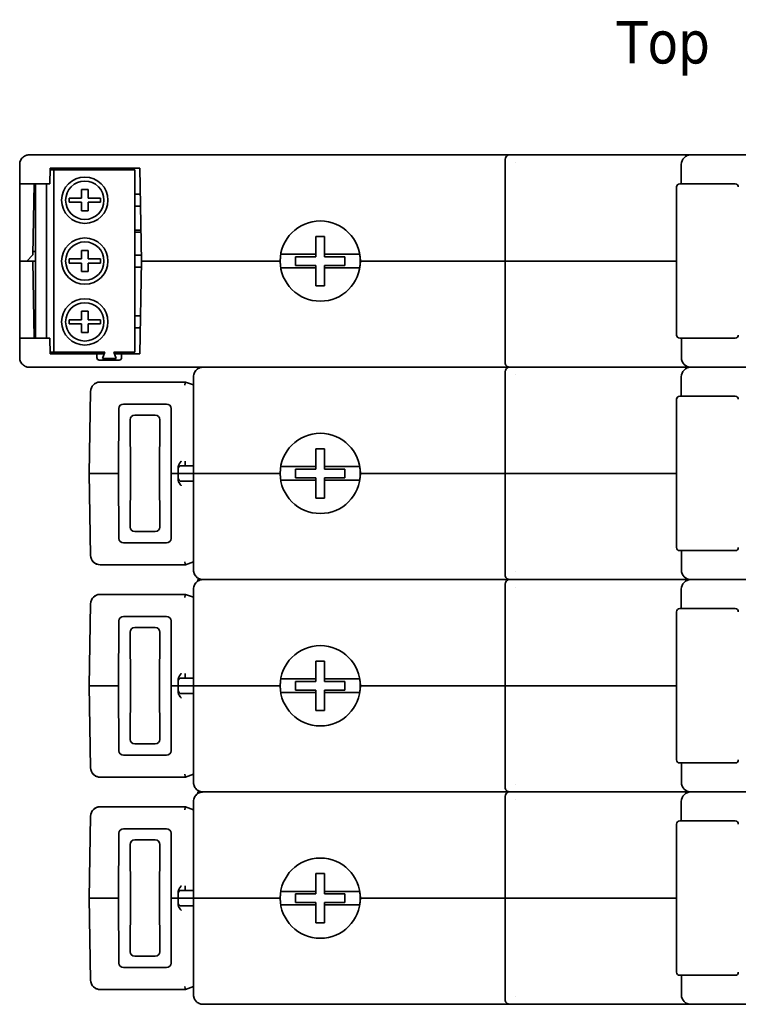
# Model space of a CAD drawing. Header units: millimetres. Extents: x 148 to 394, y 72 to 262.
# Tile 11 of 13: x 288 to 347, y 181 to 262. Entities that reach past the tile are written whole.
import ezdxf

# ---------------------------------------------------------------- set-up
doc = ezdxf.new("R2010")
doc.units = ezdxf.units.MM
doc.layers.add('Symbol (ISO)', color=7, linetype='Continuous', lineweight=25)
doc.layers.add('Visible (ISO)', color=7, linetype='Continuous', lineweight=35)
doc.styles.add('Label Text (ISO)', font='TAHOMA.TTF')

msp = doc.modelspace()

# ---------------------------------------------------------------- linework, layer by layer
at = {"layer": 'Visible (ISO)'}
for p, q in [((288.842, 250.434), (288.435, 250.434)), ((288.435, 250.434), (288.435, 250.434)), ((327.983, 250.434), (288.842, 250.434)), ((327.983, 250.434), (328.092, 250.434)), ((328.092, 250.434), (342.882, 250.434)), ((328.092, 250.434), (342.882, 250.434)), ((357.28, 250.434), (342.882, 250.434)), ((287.648, 248.046), (287.648, 249.646)), ((327.602, 250.053), (327.602, 241.696)), ((328.466, 249.804), (328.466, 249.804)), ((342.094, 248.046), (342.094, 249.646)), ((290.135, 248.046), (290.158, 249.341)), ((290.467, 249.202), (290.156, 249.202)), ((290.158, 249.341), (297.528, 249.341)), ((290.277, 249.202), (290.329, 249.341)), ((290.467, 249.202), (297.122, 249.202)), ((290.467, 234.19), (290.467, 249.202)), ((292.781, 249.202), (292.779, 249.341)), ((294.353, 249.341), (294.351, 249.202)), ((296.764, 249.202), (296.766, 249.341)), ((297.122, 234.19), (297.122, 249.202)), ((297.528, 249.341), (297.662, 241.696)), ((287.648, 248.046), (288.842, 248.046)), ((287.648, 241.696), (287.648, 248.046)), ((288.844, 248.046), (288.742, 242.204)), ((288.842, 248.046), (290.135, 248.046)), ((288.943, 235.346), (288.943, 248.046)), ((289.858, 235.346), (289.858, 248.046)), ((341.964, 248.046), (346.536, 248.046)), ((292.728, 247.572), (292.728, 246.869)), ((293.286, 247.572), (292.728, 247.572)), ((293.286, 246.869), (293.286, 247.572)), ((297.566, 247.195), (297.122, 247.195)), ((341.71, 235.6), (341.71, 247.792)), ((291.714, 246.869), (291.714, 246.531)), ((292.728, 246.869), (291.714, 246.869)), ((291.714, 246.531), (292.728, 246.531)), ((292.728, 246.531), (292.728, 245.828)), ((294.3, 246.869), (293.286, 246.869)), ((293.286, 246.531), (294.3, 246.531)), ((293.286, 245.828), (293.286, 246.531)), ((294.3, 246.531), (294.3, 246.869)), ((292.728, 245.828), (293.286, 245.828)), ((297.122, 246.205), (297.583, 246.205)), ((297.618, 244.236), (297.122, 244.236)), ((297.122, 244.084), (297.62, 244.084)), ((312.032, 243.728), (312.032, 242.255)), ((312.743, 243.728), (312.032, 243.728)), ((312.743, 242.255), (312.743, 243.728)), ((288.747, 242.483), (288.943, 242.483)), ((292.728, 242.568), (292.728, 241.865)), ((293.286, 242.568), (292.728, 242.568)), ((293.286, 241.865), (293.286, 242.568)), ((287.648, 235.346), (287.648, 241.696)), ((287.648, 241.696), (288.734, 241.696)), ((287.648, 241.696), (288.226, 241.696)), ((288.226, 241.696), (288.742, 242.204)), ((288.943, 241.696), (288.734, 241.696)), ((288.734, 241.696), (288.844, 235.346)), ((291.714, 241.865), (291.714, 241.527)), ((292.728, 241.865), (291.714, 241.865)), ((291.714, 241.527), (292.728, 241.527)), ((292.728, 241.527), (292.728, 240.824)), ((294.3, 241.865), (293.286, 241.865)), ((293.286, 241.527), (294.3, 241.527)), ((293.286, 240.824), (293.286, 241.527)), ((294.3, 241.527), (294.3, 241.865)), ((297.653, 242.191), (297.122, 242.191)), ((297.662, 241.696), (297.528, 234.051)), ((297.662, 241.696), (309.085, 241.696)), ((309.085, 241.696), (297.662, 241.696)), ((312.032, 242.255), (309.585, 242.255)), ((310.355, 242.052), (310.355, 241.34)), ((312.032, 242.052), (310.355, 242.052)), ((312.032, 242.255), (312.032, 242.052)), ((315.19, 242.255), (312.743, 242.255)), ((312.743, 242.255), (312.743, 242.052)), ((314.419, 242.052), (312.743, 242.052)), ((314.419, 241.34), (314.419, 242.052)), ((327.602, 241.696), (315.689, 241.696)), ((327.602, 241.696), (315.689, 241.696)), ((328.796, 241.696), (327.602, 241.696)), ((327.602, 241.696), (327.602, 233.339)), ((327.602, 241.696), (328.796, 241.696)), ((341.71, 241.696), (328.796, 241.696)), ((341.71, 241.696), (328.796, 241.696)), ((292.728, 240.824), (293.286, 240.824)), ((297.122, 241.201), (297.653, 241.201)), ((309.585, 241.137), (312.032, 241.137)), ((310.355, 241.34), (312.032, 241.34)), ((312.032, 241.137), (312.032, 241.34)), ((312.032, 241.137), (312.032, 239.664)), ((312.743, 241.34), (314.419, 241.34)), ((312.743, 241.137), (312.743, 241.34)), ((312.743, 239.664), (312.743, 241.137)), ((312.743, 241.137), (315.19, 241.137)), ((312.032, 239.664), (312.743, 239.664)), ((292.728, 237.564), (292.728, 236.861)), ((293.286, 237.564), (292.728, 237.564)), ((293.286, 236.861), (293.286, 237.564)), ((291.714, 236.861), (291.714, 236.523)), ((292.728, 236.861), (291.714, 236.861)), ((294.3, 236.861), (293.286, 236.861)), ((294.3, 236.523), (294.3, 236.861)), ((297.583, 237.188), (297.122, 237.188)), ((291.714, 236.523), (292.728, 236.523)), ((292.728, 236.523), (292.728, 235.821)), ((292.728, 235.821), (293.286, 235.821)), ((293.286, 236.523), (294.3, 236.523)), ((293.286, 235.821), (293.286, 236.523)), ((297.122, 236.197), (297.566, 236.197)), ((288.842, 235.346), (287.648, 235.346)), ((287.648, 235.346), (287.648, 233.746)), ((288.842, 235.346), (290.135, 235.346)), ((290.135, 235.346), (290.158, 234.051)), ((346.536, 235.346), (341.964, 235.346)), ((342.105, 235.346), (342.105, 233.746)), ((290.156, 234.19), (290.467, 234.19)), ((290.467, 234.19), (294.646, 234.19)), ((293.033, 234.051), (293.035, 234.19)), ((294.646, 234.19), (294.455, 233.682)), ((294.607, 234.087), (294.605, 234.19)), ((295.408, 234.19), (297.122, 234.19)), ((295.598, 233.682), (295.408, 234.19)), ((296.766, 234.051), (296.764, 234.19)), ((290.158, 234.051), (293.998, 234.051)), ((293.998, 234.051), (293.998, 233.746)), ((294.593, 234.051), (293.998, 234.051)), ((294.201, 233.543), (295.827, 233.543)), ((294.455, 233.682), (295.598, 233.682)), ((296.03, 234.051), (295.46, 234.051)), ((296.03, 234.051), (297.528, 234.051)), ((296.03, 233.746), (296.03, 234.051)), ((288.842, 232.958), (288.435, 232.958)), ((288.842, 232.958), (327.983, 232.958)), ((302.304, 232.831), (302.304, 232.958)), ((302.307, 232.831), (302.304, 232.831)), ((303.142, 232.958), (327.983, 232.958)), ((327.602, 232.577), (327.602, 224.221)), ((327.983, 232.958), (328.092, 232.958)), ((328.092, 232.958), (327.983, 232.958)), ((342.882, 232.958), (328.092, 232.958)), ((328.092, 232.958), (342.882, 232.958)), ((357.28, 232.958), (342.882, 232.958)), ((294.268, 231.739), (301.288, 231.739)), ((294.268, 231.739), (301.288, 231.739)), ((301.288, 231.739), (301.948, 231.499)), ((301.948, 232.171), (301.948, 224.221)), ((328.466, 232.328), (328.466, 232.328)), ((342.094, 230.571), (342.094, 232.171)), ((293.363, 224.221), (293.481, 230.966)), ((341.71, 218.125), (341.71, 230.317)), ((341.964, 230.571), (346.536, 230.571)), ((295.818, 229.564), (295.793, 224.221)), ((296.188, 229.93), (299.733, 229.93)), ((300.102, 229.564), (300.127, 224.221)), ((296.746, 228.636), (296.766, 224.221)), ((297.112, 229.006), (298.808, 229.006)), ((299.175, 228.636), (299.154, 224.221)), ((312.032, 226.253), (312.032, 224.78)), ((312.743, 226.253), (312.032, 226.253)), ((312.743, 224.78), (312.743, 226.253)), ((300.685, 224.606), (300.678, 224.221)), ((301.948, 224.856), (301.066, 224.856)), ((301.27, 225.23), (301.277, 224.856)), ((312.032, 224.78), (309.585, 224.78)), ((310.355, 224.576), (310.355, 223.865)), ((312.032, 224.576), (310.355, 224.576)), ((312.032, 224.78), (312.032, 224.576)), ((315.19, 224.78), (312.743, 224.78)), ((312.743, 224.78), (312.743, 224.576)), ((314.419, 224.576), (312.743, 224.576)), ((314.419, 223.865), (314.419, 224.576)), ((293.363, 224.221), (293.617, 224.221)), ((293.481, 217.476), (293.363, 224.221)), ((295.793, 224.221), (293.617, 224.221)), ((295.818, 218.878), (295.793, 224.221)), ((296.746, 219.806), (296.766, 224.221)), ((299.175, 219.806), (299.154, 224.221)), ((300.102, 218.878), (300.127, 224.221)), ((300.678, 224.221), (300.127, 224.221)), ((300.678, 224.221), (300.685, 223.835)), ((300.678, 224.221), (301.059, 224.221)), ((301.059, 224.221), (301.948, 224.221)), ((303.142, 224.221), (301.948, 224.221)), ((301.948, 224.221), (301.948, 216.271)), ((301.948, 224.221), (303.142, 224.221)), ((303.142, 224.221), (309.085, 224.221)), ((309.085, 224.221), (303.142, 224.221)), ((309.585, 223.662), (312.032, 223.662)), ((310.355, 223.865), (312.032, 223.865)), ((312.032, 223.662), (312.032, 223.865)), ((312.032, 223.662), (312.032, 222.189)), ((312.743, 223.865), (314.419, 223.865)), ((312.743, 223.662), (312.743, 223.865)), ((312.743, 222.189), (312.743, 223.662)), ((312.743, 223.662), (315.19, 223.662)), ((327.602, 224.221), (315.689, 224.221)), ((327.602, 224.221), (315.689, 224.221)), ((328.796, 224.221), (327.602, 224.221)), ((327.602, 224.221), (327.602, 215.864)), ((327.602, 224.221), (328.796, 224.221)), ((341.71, 224.221), (328.796, 224.221)), ((341.71, 224.221), (328.796, 224.221)), ((301.948, 223.586), (301.066, 223.586)), ((312.032, 222.189), (312.743, 222.189)), ((298.808, 219.436), (297.112, 219.436)), ((299.733, 218.512), (296.188, 218.512)), ((346.536, 217.871), (341.964, 217.871)), ((342.105, 217.871), (342.105, 216.271)), ((301.288, 216.702), (294.268, 216.702)), ((301.288, 216.702), (294.268, 216.702)), ((301.288, 216.702), (301.948, 216.943)), ((328.466, 216.113), (328.466, 216.113)), ((302.304, 215.483), (302.735, 215.483)), ((302.304, 215.356), (302.304, 215.483)), ((302.307, 215.356), (302.304, 215.356)), ((302.735, 215.483), (302.735, 215.483)), ((302.735, 215.483), (303.142, 215.483)), ((303.142, 215.483), (302.735, 215.483)), ((327.983, 215.483), (303.142, 215.483)), ((303.142, 215.483), (327.983, 215.483)), ((327.602, 215.102), (327.602, 206.746)), ((327.983, 215.483), (328.092, 215.483)), ((328.092, 215.483), (327.983, 215.483)), ((342.882, 215.483), (328.092, 215.483)), ((328.092, 215.483), (342.882, 215.483)), ((328.466, 214.853), (328.466, 214.853)), ((357.28, 215.483), (342.882, 215.483)), ((294.268, 214.264), (301.288, 214.264)), ((294.268, 214.264), (301.288, 214.264)), ((301.288, 214.264), (301.948, 214.024)), ((301.948, 214.696), (301.948, 206.746)), ((342.094, 213.096), (342.094, 214.696)), ((293.363, 206.746), (293.481, 213.49)), ((341.964, 213.096), (346.536, 213.096)), ((296.188, 212.455), (299.733, 212.455)), ((341.71, 200.65), (341.71, 212.842)), ((295.818, 212.088), (295.793, 206.746)), ((297.112, 211.531), (298.808, 211.531)), ((300.102, 212.088), (300.127, 206.746)), ((296.746, 211.161), (296.766, 206.746)), ((299.175, 211.161), (299.154, 206.746)), ((312.032, 208.778), (312.032, 207.304)), ((312.743, 208.778), (312.032, 208.778)), ((312.743, 207.304), (312.743, 208.778)), ((301.27, 207.755), (301.277, 207.381)), ((293.363, 206.746), (293.617, 206.746)), ((293.481, 200.001), (293.363, 206.746)), ((295.793, 206.746), (293.617, 206.746)), ((295.818, 201.403), (295.793, 206.746)), ((296.746, 202.331), (296.766, 206.746)), ((299.175, 202.331), (299.154, 206.746)), ((300.102, 201.403), (300.127, 206.746)), ((300.678, 206.746), (300.127, 206.746)), ((300.685, 207.131), (300.678, 206.746)), ((300.678, 206.746), (300.685, 206.36)), ((300.678, 206.746), (301.059, 206.746)), ((301.059, 206.746), (301.948, 206.746)), ((301.948, 207.381), (301.066, 207.381)), ((303.142, 206.746), (301.948, 206.746)), ((301.948, 206.746), (301.948, 198.795)), ((301.948, 206.746), (303.142, 206.746)), ((303.142, 206.746), (309.085, 206.746)), ((309.085, 206.746), (303.142, 206.746)), ((312.032, 207.304), (309.585, 207.304)), ((310.355, 207.101), (310.355, 206.39)), ((312.032, 207.101), (310.355, 207.101)), ((312.032, 207.304), (312.032, 207.101)), ((315.19, 207.304), (312.743, 207.304)), ((312.743, 207.304), (312.743, 207.101)), ((314.419, 207.101), (312.743, 207.101)), ((314.419, 206.39), (314.419, 207.101)), ((327.602, 206.746), (315.689, 206.746)), ((327.602, 206.746), (315.689, 206.746)), ((328.796, 206.746), (327.602, 206.746)), ((327.602, 206.746), (327.602, 198.389)), ((327.602, 206.746), (328.796, 206.746)), ((341.71, 206.746), (328.796, 206.746)), ((341.71, 206.746), (328.796, 206.746)), ((301.948, 206.111), (301.066, 206.111)), ((309.585, 206.187), (312.032, 206.187)), ((310.355, 206.39), (312.032, 206.39)), ((312.032, 206.187), (312.032, 206.39)), ((312.032, 206.187), (312.032, 204.714)), ((312.743, 206.39), (314.419, 206.39)), ((312.743, 206.187), (312.743, 206.39)), ((312.743, 204.714), (312.743, 206.187)), ((312.743, 206.187), (315.19, 206.187)), ((312.032, 204.714), (312.743, 204.714)), ((298.808, 201.961), (297.112, 201.961)), ((299.733, 201.037), (296.188, 201.037)), ((346.536, 200.396), (341.964, 200.396)), ((342.105, 200.396), (342.105, 198.795)), ((301.288, 199.227), (301.948, 199.468)), ((301.288, 199.227), (294.268, 199.227)), ((301.288, 199.227), (294.268, 199.227)), ((328.466, 198.638), (328.466, 198.638)), ((302.304, 198.008), (302.735, 198.008)), ((302.304, 197.881), (302.304, 198.008)), ((302.307, 197.881), (302.304, 197.881)), ((302.735, 198.008), (302.735, 198.008)), ((302.735, 198.008), (303.142, 198.008)), ((303.142, 198.008), (302.735, 198.008)), ((327.983, 198.008), (303.142, 198.008)), ((303.142, 198.008), (327.983, 198.008)), ((327.983, 198.008), (328.092, 198.008)), ((328.092, 198.008), (327.983, 198.008)), ((342.882, 198.008), (328.092, 198.008)), ((328.092, 198.008), (342.882, 198.008)), ((357.28, 198.008), (342.882, 198.008)), ((301.948, 197.221), (301.948, 189.27)), ((327.602, 197.627), (327.602, 189.27)), ((328.466, 197.378), (328.466, 197.378)), ((342.094, 195.62), (342.094, 197.221)), ((294.268, 196.789), (301.288, 196.789)), ((294.268, 196.789), (301.288, 196.789)), ((301.288, 196.789), (301.948, 196.549)), ((293.363, 189.27), (293.481, 196.015)), ((341.71, 183.174), (341.71, 195.366)), ((341.964, 195.62), (346.536, 195.62)), ((295.818, 194.613), (295.793, 189.27)), ((296.188, 194.98), (299.733, 194.98)), ((300.102, 194.613), (300.127, 189.27)), ((296.746, 193.686), (296.766, 189.27)), ((297.112, 194.055), (298.808, 194.055)), ((299.175, 193.686), (299.154, 189.27)), ((312.032, 191.302), (312.032, 189.829)), ((312.743, 191.302), (312.032, 191.302)), ((312.743, 189.829), (312.743, 191.302)), ((300.685, 189.656), (300.678, 189.27)), ((301.948, 189.905), (301.066, 189.905)), ((301.27, 190.28), (301.277, 189.905)), ((312.032, 189.829), (309.585, 189.829)), ((310.355, 189.626), (310.355, 188.915)), ((312.032, 189.626), (310.355, 189.626)), ((312.032, 189.829), (312.032, 189.626)), ((315.19, 189.829), (312.743, 189.829)), ((312.743, 189.829), (312.743, 189.626)), ((314.419, 189.626), (312.743, 189.626)), ((314.419, 188.915), (314.419, 189.626)), ((293.363, 189.27), (293.617, 189.27)), ((293.481, 182.526), (293.363, 189.27)), ((295.793, 189.27), (293.617, 189.27)), ((295.818, 183.928), (295.793, 189.27)), ((296.746, 184.855), (296.766, 189.27)), ((299.175, 184.855), (299.154, 189.27)), ((300.102, 183.928), (300.127, 189.27)), ((300.678, 189.27), (300.127, 189.27)), ((300.678, 189.27), (300.685, 188.885)), ((300.678, 189.27), (301.059, 189.27)), ((301.059, 189.27), (301.948, 189.27)), ((303.142, 189.27), (301.948, 189.27)), ((301.948, 189.27), (301.948, 181.32)), ((301.948, 189.27), (303.142, 189.27)), ((303.142, 189.27), (309.085, 189.27)), ((309.085, 189.27), (303.142, 189.27)), ((310.355, 188.915), (312.032, 188.915)), ((312.032, 188.712), (312.032, 188.915)), ((312.743, 188.915), (314.419, 188.915)), ((312.743, 188.712), (312.743, 188.915)), ((327.602, 189.27), (315.689, 189.27)), ((327.602, 189.27), (315.689, 189.27)), ((328.796, 189.27), (327.602, 189.27)), ((327.602, 189.27), (327.602, 180.914)), ((327.602, 189.27), (328.796, 189.27)), ((341.71, 189.27), (328.796, 189.27)), ((341.71, 189.27), (328.796, 189.27)), ((301.948, 188.635), (301.066, 188.635)), ((309.585, 188.712), (312.032, 188.712)), ((312.032, 188.712), (312.032, 187.238)), ((312.743, 187.238), (312.743, 188.712)), ((312.743, 188.712), (315.19, 188.712)), ((312.032, 187.238), (312.743, 187.238)), ((298.808, 184.486), (297.112, 184.486)), ((299.733, 183.561), (296.188, 183.561)), ((346.536, 182.92), (341.964, 182.92)), ((342.105, 182.92), (342.105, 181.32)), ((301.288, 181.752), (294.268, 181.752)), ((301.288, 181.752), (294.268, 181.752)), ((301.288, 181.752), (301.948, 181.992)), ((328.466, 181.163), (328.466, 181.163)), ((303.142, 180.533), (302.735, 180.533)), ((303.142, 180.533), (327.983, 180.533)), ((327.983, 180.533), (328.092, 180.533)), ((342.893, 180.533), (328.092, 180.533)), ((342.893, 180.533), (328.092, 180.533)), ((342.893, 180.533), (357.269, 180.533))]:
    msp.add_line(p, q, dxfattribs=at)
for centre, radius in [((293.007, 246.7), 1.905), ((293.007, 246.7), 1.579), ((293.007, 241.696), 1.905), ((293.007, 236.692), 1.905)]:
    msp.add_circle(centre, radius, dxfattribs=at)
for centre, radius, start, end in [((327.983, 250.053), 0.381, 90.00005, 180), ((342.882, 249.646), 0.787, 90, 180), ((341.964, 247.792), 0.254, 89.99981, 180), ((346.536, 247.792), 0.254, 0, 90.00019), ((312.387, 241.696), 3.302, 0, 180), ((293.007, 241.696), 1.579, 0, 180), ((293.007, 241.696), 1.579, 180, 0), ((312.387, 241.696), 3.302, 180, 0), ((312.387, 241.696), 3.292, 170.22704, 189.77296), ((312.387, 241.696), 3.292, 350.22704, 9.77296), ((293.007, 236.692), 1.579, 0, 180), ((293.007, 236.692), 1.579, 180, 0), ((341.964, 235.6), 0.254, 180, 270.00019), ((346.536, 235.6), 0.254, 269.99981, 0), ((294.201, 233.746), 0.203, 180, 270), ((295.827, 233.746), 0.203, 270, 0), ((342.893, 233.746), 0.787, 180, 270), ((327.983, 233.339), 0.381, 180, 270.00012), ((327.983, 232.577), 0.381, 90.00005, 180), ((342.882, 232.171), 0.787, 90, 180), ((341.964, 230.317), 0.254, 89.99981, 180), ((346.536, 230.317), 0.254, 0, 90.00019), ((312.387, 224.221), 3.302, 0, 180), ((300.939, 224.602), 0.254, 90, 179), ((312.387, 224.221), 3.292, 170.22704, 189.77296), ((312.387, 224.221), 3.292, 350.22704, 9.77296), ((300.939, 223.84), 0.254, 181.00009, 270), ((312.387, 224.221), 3.302, 180, 0), ((341.964, 218.125), 0.254, 180, 270.00019), ((346.536, 218.125), 0.254, 269.99981, 0), ((327.983, 215.864), 0.381, 180, 270.00012), ((342.893, 216.271), 0.787, 180, 270), ((327.983, 215.102), 0.381, 90.00005, 180), ((342.882, 214.696), 0.787, 90, 180), ((341.964, 212.842), 0.254, 89.99981, 180), ((346.536, 212.842), 0.254, 0, 90.00019), ((312.387, 206.746), 3.302, 0, 180), ((300.939, 207.127), 0.254, 90, 179), ((312.387, 206.746), 3.302, 180, 0), ((312.387, 206.746), 3.292, 170.22704, 189.77296), ((312.387, 206.746), 3.292, 350.22704, 9.77296), ((300.939, 206.365), 0.254, 181.00009, 270), ((341.964, 200.65), 0.254, 180, 270.00019), ((346.536, 200.65), 0.254, 269.99981, 0), ((342.893, 198.795), 0.787, 180, 270), ((327.983, 198.389), 0.381, 180, 270.00012), ((327.983, 197.627), 0.381, 90.00005, 180), ((342.882, 197.221), 0.787, 90, 180), ((341.964, 195.366), 0.254, 89.99981, 180), ((346.536, 195.366), 0.254, 0, 90.00019), ((312.387, 189.27), 3.302, 0, 180), ((300.939, 189.651), 0.254, 90, 179), ((312.387, 189.27), 3.292, 170.22704, 189.77296), ((312.387, 189.27), 3.292, 350.22704, 9.77296), ((300.939, 188.889), 0.254, 181.00009, 270), ((312.387, 189.27), 3.302, 180, 0), ((341.964, 183.174), 0.254, 180, 270.00019), ((346.536, 183.174), 0.254, 269.99981, 0), ((327.983, 180.914), 0.381, 180, 270.00012), ((342.893, 181.32), 0.787, 180, 270)]:
    msp.add_arc(centre, radius, start, end, dxfattribs=at)
for centre, major_axis, ratio, start_param, end_param in [((288.435, 250.053), (0, 0.381), 0.5, 6.283168, 6.283211), ((288.435, 233.339), (0, -0.381), 0.5, 6.283148, 6.283199), ((302.735, 232.577), (0, 0.381), 0.5, 6.283167, 6.283212), ((294.268, 230.951), (0.551, -0.563), 0.999534, 2.367284, 3.920014), ((301.243, 231.485), (0.045, 0.254), 0.002985, 0, 1.553869), ((296.212, 229.537), (-0.297, 0.277), 0.939334, 5.494104, 6.997862), ((299.708, 229.537), (0.297, 0.277), 0.939334, 5.568508, 7.072267), ((297.14, 228.609), (-0.281, 0.298), 0.930607, 5.56397, 7.067729), ((298.78, 228.609), (0.281, 0.298), 0.930607, 5.498642, 7.0024), ((297.14, 219.832), (-0.281, -0.298), 0.930607, 5.498642, 7.0024), ((298.78, 219.832), (0.281, -0.298), 0.930607, 5.56397, 7.067729), ((296.212, 218.904), (-0.297, -0.277), 0.939334, 5.568508, 7.072267), ((299.708, 218.904), (0.297, -0.277), 0.939334, 5.494104, 6.997862), ((294.268, 217.49), (-0.551, -0.563), 0.999534, 5.504764, 7.057494), ((301.243, 216.956), (0.045, -0.254), 0.002985, 4.729316, 6.282659), ((294.268, 213.476), (0.551, -0.563), 0.999534, 2.367284, 3.920014), ((301.243, 214.01), (0.045, 0.254), 0.002985, 0.000526, 1.553869), ((296.212, 212.062), (-0.297, 0.277), 0.939334, 5.494104, 6.997862), ((299.708, 212.062), (0.297, 0.277), 0.939334, 5.568508, 7.072267), ((297.14, 211.134), (-0.281, 0.298), 0.930607, 5.56397, 7.067729), ((298.78, 211.134), (0.281, 0.298), 0.930607, 5.498642, 7.0024), ((297.14, 202.357), (-0.281, -0.298), 0.930607, 5.498642, 7.0024), ((298.78, 202.357), (0.281, -0.298), 0.930607, 5.56397, 7.067729), ((296.212, 201.429), (-0.297, -0.277), 0.939334, 5.568508, 7.072267), ((299.708, 201.429), (0.297, -0.277), 0.939334, 5.494104, 6.997862), ((294.268, 200.015), (-0.551, -0.563), 0.999534, 5.504764, 7.057494), ((301.243, 199.481), (0.045, -0.254), 0.002985, 4.729316, 6.282659), ((294.268, 196.001), (0.551, -0.563), 0.999534, 2.367284, 3.920014), ((301.243, 196.535), (0.045, 0.254), 0.002985, 0.000526, 1.553869), ((296.212, 194.587), (-0.297, 0.277), 0.939334, 5.494104, 6.997862), ((299.708, 194.587), (0.297, 0.277), 0.939334, 5.568508, 7.072267), ((297.14, 193.659), (-0.281, 0.298), 0.930607, 5.56397, 7.067729), ((298.78, 193.659), (0.281, 0.298), 0.930607, 5.498642, 7.0024), ((297.14, 184.882), (-0.281, -0.298), 0.930607, 5.498642, 7.0024), ((298.78, 184.882), (0.281, -0.298), 0.930607, 5.56397, 7.067729), ((296.212, 183.954), (-0.297, -0.277), 0.939334, 5.568508, 7.072267), ((299.708, 183.954), (0.297, -0.277), 0.939334, 5.494104, 6.997862), ((294.268, 182.54), (-0.551, -0.563), 0.999534, 5.504764, 7.057494), ((301.243, 182.006), (0.045, -0.254), 0.002985, 4.729316, 6.282659)]:
    msp.add_ellipse(centre, major_axis=major_axis, ratio=ratio, start_param=start_param, end_param=end_param, dxfattribs=at)
for points, knots in [([(287.648, 249.646), (287.648, 249.708), (287.655, 249.77), (287.67, 249.831), (287.684, 249.891), (287.706, 249.95), (287.734, 250.004), (287.762, 250.059), (287.796, 250.11), (287.834, 250.155), (287.873, 250.201), (287.916, 250.242), (287.963, 250.276), (288.01, 250.311), (288.06, 250.341), (288.111, 250.364), (288.128, 250.371), (288.144, 250.378), (288.161, 250.385)], [0, 0, 0, 0, 0.1428571, 0.1428571, 0.1428571, 0.2857143, 0.2857143, 0.2857143, 0.4285714, 0.4285714, 0.4285714, 0.5714286, 0.5714286, 0.5714286, 0.7142857, 0.7142857, 0.7142857, 0.7598547, 0.7598547, 0.7598547, 0.7598547]), ([(288.266, 250.415), (288.268, 250.416), (288.269, 250.416), (288.271, 250.416), (288.325, 250.428), (288.381, 250.434), (288.435, 250.434)], [0.8531166, 0.8531166, 0.8531166, 0.8531166, 0.8571429, 0.8571429, 0.8571429, 0.9999843, 0.9999843, 0.9999843, 0.9999843]), ([(309.143, 242.255), (309.177, 242.255), (309.213, 242.255), (309.341, 242.255), (309.463, 242.255), (309.585, 242.255)], [-0.69026494, -0.69026494, -0.69026494, -0.69026494, -0.67498293, -0.67498293, -0.63618496, -0.63618496, -0.63618496, -0.63618496]), ([(315.19, 242.255), (315.312, 242.255), (315.434, 242.255), (315.562, 242.255), (315.598, 242.255), (315.632, 242.255)], [-0.13262618, -0.13262618, -0.13262618, -0.13262618, -0.09382822, -0.09382822, -0.07854621, -0.07854621, -0.07854621, -0.07854621]), ([(309.585, 241.137), (309.463, 241.137), (309.341, 241.137), (309.213, 241.137), (309.177, 241.137), (309.143, 241.137)], [0.63618496, 0.63618496, 0.63618496, 0.63618496, 0.67498293, 0.67498293, 0.69026494, 0.69026494, 0.69026494, 0.69026494]), ([(315.632, 241.137), (315.598, 241.137), (315.562, 241.137), (315.434, 241.137), (315.312, 241.137), (315.19, 241.137)], [0.07854621, 0.07854621, 0.07854621, 0.07854621, 0.09382822, 0.09382822, 0.13262618, 0.13262618, 0.13262618, 0.13262618]), ([(288.158, 233.009), (288.142, 233.015), (288.127, 233.021), (288.111, 233.028), (288.06, 233.051), (288.01, 233.081), (287.963, 233.116), (287.917, 233.15), (287.873, 233.191), (287.835, 233.237), (287.796, 233.282), (287.762, 233.333), (287.734, 233.387), (287.706, 233.442), (287.684, 233.501), (287.67, 233.561), (287.655, 233.621), (287.648, 233.683), (287.648, 233.746)], [0.2431507, 0.2431507, 0.2431507, 0.2431507, 0.2857143, 0.2857143, 0.2857143, 0.4285714, 0.4285714, 0.4285714, 0.5714286, 0.5714286, 0.5714286, 0.7142857, 0.7142857, 0.7142857, 0.8571429, 0.8571429, 0.8571429, 1, 1, 1, 1]), ([(288.435, 232.958), (288.381, 232.958), (288.325, 232.964), (288.271, 232.976), (288.269, 232.976), (288.267, 232.977), (288.265, 232.977)], [0.0000404, 0.0000404, 0.0000404, 0.0000404, 0.1428571, 0.1428571, 0.1428571, 0.1485387, 0.1485387, 0.1485387, 0.1485387]), ([(301.948, 232.171), (301.948, 232.233), (301.955, 232.295), (301.97, 232.355), (301.984, 232.415), (302.006, 232.474), (302.034, 232.529), (302.062, 232.584), (302.096, 232.634), (302.134, 232.68), (302.173, 232.725), (302.216, 232.766), (302.263, 232.801), (302.31, 232.836), (302.36, 232.865), (302.411, 232.889), (302.428, 232.896), (302.445, 232.903), (302.461, 232.909)], [0, 0, 0, 0, 0.1428571, 0.1428571, 0.1428571, 0.2857143, 0.2857143, 0.2857143, 0.4285714, 0.4285714, 0.4285714, 0.5714286, 0.5714286, 0.5714286, 0.7142857, 0.7142857, 0.7142857, 0.7598334, 0.7598334, 0.7598334, 0.7598334]), ([(302.566, 232.94), (302.568, 232.94), (302.57, 232.941), (302.571, 232.941), (302.625, 232.953), (302.681, 232.958), (302.735, 232.958)], [0.8530916, 0.8530916, 0.8530916, 0.8530916, 0.8571429, 0.8571429, 0.8571429, 0.9999788, 0.9999788, 0.9999788, 0.9999788]), ([(293.709, 231.507), (293.769, 231.567), (293.839, 231.618), (293.99, 231.693), (294.071, 231.719), (294.192, 231.736), (294.23, 231.739), (294.268, 231.739)], [0, 0, 0, 0, 0.02536546, 0.02536546, 0.05043746, 0.05043746, 0.0618501, 0.0618501, 0.0618501, 0.0618501]), ([(293.481, 230.966), (293.482, 231.051), (293.498, 231.138), (293.555, 231.297), (293.597, 231.373), (293.649, 231.439)], [0, 0, 0, 0, 0.02565725, 0.02565725, 0.05093198, 0.05093198, 0.05093198, 0.05093198]), ([(300.685, 224.641), (300.685, 224.647), (300.686, 224.654), (300.686, 224.662), (300.686, 224.662)], [0.5317888, 0.5317888, 0.5317888, 0.5317888, 0.6666667, 0.6750796, 0.6750796, 0.6750796, 0.6750796]), ([(300.687, 224.727), (300.688, 224.766), (300.694, 224.807), (300.706, 224.848), (300.714, 224.875), (300.725, 224.903), (300.738, 224.931), (300.745, 224.945), (300.752, 224.96), (300.76, 224.974), (300.78, 225.01), (300.803, 225.045), (300.829, 225.081), (300.834, 225.088), (300.839, 225.095), (300.844, 225.101), (300.869, 225.134), (300.895, 225.166), (300.923, 225.199), (300.932, 225.209), (300.941, 225.22), (300.95, 225.23)], [0, 0, 0, 0, 0.25, 0.25, 0.25, 0.41393, 0.41393, 0.41393, 0.5, 0.5, 0.5, 0.70899, 0.70899, 0.70899, 0.75, 0.75, 0.75, 0.939717, 0.939717, 0.939717, 1, 1, 1, 1]), ([(301.066, 224.856), (301.061, 224.856), (301.056, 224.856), (301.051, 224.856), (301.043, 224.856), (301.035, 224.856), (301.027, 224.856), (301.021, 224.856), (301.016, 224.856), (301.011, 224.856), (301.004, 224.856), (300.997, 224.856), (300.991, 224.856), (300.986, 224.856), (300.981, 224.856), (300.977, 224.856), (300.972, 224.856), (300.967, 224.856), (300.963, 224.856), (300.959, 224.856), (300.955, 224.856), (300.952, 224.856), (300.949, 224.856), (300.947, 224.856), (300.945, 224.856), (300.942, 224.856), (300.941, 224.856), (300.94, 224.856), (300.939, 224.856), (300.939, 224.856), (300.939, 224.856)], [0.0000002, 0.0000002, 0.0000002, 0.0000002, 0.0728022, 0.0728022, 0.0728022, 0.2, 0.2, 0.2, 0.2845846, 0.2845846, 0.2845846, 0.4, 0.4, 0.4, 0.4942789, 0.4942789, 0.4942789, 0.6, 0.6, 0.6, 0.703892, 0.703892, 0.703892, 0.8, 0.8, 0.8, 0.9157776, 0.9157776, 0.9157776, 1, 1, 1, 1]), ([(309.143, 224.78), (309.177, 224.78), (309.213, 224.78), (309.341, 224.78), (309.463, 224.78), (309.585, 224.78)], [-0.69026494, -0.69026494, -0.69026494, -0.69026494, -0.67498293, -0.67498293, -0.63618496, -0.63618496, -0.63618496, -0.63618496]), ([(315.19, 224.78), (315.312, 224.78), (315.434, 224.78), (315.562, 224.78), (315.598, 224.78), (315.632, 224.78)], [-0.13262618, -0.13262618, -0.13262618, -0.13262618, -0.09382822, -0.09382822, -0.07854621, -0.07854621, -0.07854621, -0.07854621]), ([(300.687, 223.731), (300.686, 223.769), (300.685, 223.797), (300.685, 223.819), (300.685, 223.822), (300.685, 223.825)], [0, 0, 0, 0, 0.02058015, 0.02058015, 0.02543959, 0.02543959, 0.02543959, 0.02543959]), ([(300.95, 223.212), (300.943, 223.22), (300.936, 223.227), (300.93, 223.235), (300.9, 223.271), (300.871, 223.306), (300.844, 223.34), (300.843, 223.342), (300.841, 223.344), (300.84, 223.346), (300.81, 223.387), (300.783, 223.427), (300.76, 223.467), (300.757, 223.473), (300.754, 223.478), (300.751, 223.484), (300.732, 223.521), (300.717, 223.558), (300.706, 223.594), (300.696, 223.628), (300.69, 223.662), (300.688, 223.695), (300.687, 223.702), (300.687, 223.708), (300.687, 223.715)], [0, 0, 0, 0, 0.044679, 0.044679, 0.044679, 0.25, 0.25, 0.25, 0.262054, 0.262054, 0.262054, 0.5, 0.5, 0.5, 0.532393, 0.532393, 0.532393, 0.75, 0.75, 0.75, 0.957967, 0.957967, 0.957967, 1, 1, 1, 1]), ([(300.734, 223.689), (300.751, 223.667), (300.771, 223.647), (300.815, 223.616), (300.84, 223.604), (300.89, 223.589), (300.914, 223.586), (300.939, 223.586)], [0, 0, 0, 0, 0.00822689, 0.00822689, 0.01631511, 0.01631511, 0.02365023, 0.02365023, 0.02365023, 0.02365023]), ([(309.585, 223.662), (309.463, 223.662), (309.341, 223.662), (309.213, 223.662), (309.177, 223.662), (309.143, 223.662)], [0.63618496, 0.63618496, 0.63618496, 0.63618496, 0.67498293, 0.67498293, 0.69026494, 0.69026494, 0.69026494, 0.69026494]), ([(315.632, 223.662), (315.598, 223.662), (315.562, 223.662), (315.434, 223.662), (315.312, 223.662), (315.19, 223.662)], [0.07854621, 0.07854621, 0.07854621, 0.07854621, 0.09382822, 0.09382822, 0.13262618, 0.13262618, 0.13262618, 0.13262618]), ([(301.066, 223.586), (301.06, 223.586), (301.054, 223.586), (301.048, 223.586), (301.041, 223.586), (301.034, 223.586), (301.027, 223.586), (301.02, 223.586), (301.013, 223.586), (301.007, 223.586), (301.001, 223.586), (300.996, 223.586), (300.991, 223.586), (300.984, 223.586), (300.978, 223.586), (300.972, 223.586), (300.969, 223.586), (300.966, 223.586), (300.963, 223.586), (300.957, 223.586), (300.952, 223.586), (300.949, 223.586), (300.947, 223.586), (300.946, 223.586), (300.945, 223.586), (300.941, 223.586), (300.939, 223.586), (300.939, 223.586), (300.939, 223.586), (300.939, 223.586), (300.939, 223.586)], [0.0000003, 0.0000003, 0.0000003, 0.0000003, 0.0883415, 0.0883415, 0.0883415, 0.2, 0.2, 0.2, 0.3093233, 0.3093233, 0.3093233, 0.4, 0.4, 0.4, 0.5280785, 0.5280785, 0.5280785, 0.6, 0.6, 0.6, 0.7467927, 0.7467927, 0.7467927, 0.8, 0.8, 0.8, 0.9669066, 0.9669066, 0.9669066, 1, 1, 1, 1]), ([(293.649, 217.003), (293.596, 217.07), (293.554, 217.147), (293.497, 217.307), (293.482, 217.392), (293.481, 217.476)], [0, 0, 0, 0, 0.02564004, 0.02564004, 0.05093203, 0.05093203, 0.05093203, 0.05093203]), ([(294.268, 216.703), (294.182, 216.703), (294.096, 216.717), (293.935, 216.771), (293.86, 216.811), (293.763, 216.884), (293.735, 216.909), (293.709, 216.935)], [0, 0, 0, 0, 0.0256686, 0.0256686, 0.05075519, 0.05075519, 0.06184615, 0.06184615, 0.06184615, 0.06184615]), ([(302.489, 215.523), (302.463, 215.531), (302.437, 215.541), (302.411, 215.553), (302.36, 215.576), (302.31, 215.606), (302.263, 215.641), (302.216, 215.676), (302.173, 215.716), (302.134, 215.762), (302.096, 215.808), (302.062, 215.858), (302.034, 215.913), (302.006, 215.967), (301.984, 216.026), (301.97, 216.087), (301.955, 216.147), (301.948, 216.209), (301.948, 216.271)], [0.2149398, 0.2149398, 0.2149398, 0.2149398, 0.2857143, 0.2857143, 0.2857143, 0.4285714, 0.4285714, 0.4285714, 0.5714286, 0.5714286, 0.5714286, 0.7142857, 0.7142857, 0.7142857, 0.8571429, 0.8571429, 0.8571429, 1, 1, 1, 1]), ([(301.948, 214.696), (301.948, 214.758), (301.955, 214.819), (301.97, 214.88), (301.984, 214.94), (302.006, 214.999), (302.034, 215.054), (302.062, 215.108), (302.096, 215.159), (302.134, 215.205), (302.173, 215.25), (302.216, 215.291), (302.263, 215.326), (302.31, 215.361), (302.36, 215.39), (302.411, 215.414), (302.428, 215.421), (302.445, 215.428), (302.461, 215.434)], [0, 0, 0, 0, 0.1428571, 0.1428571, 0.1428571, 0.2857143, 0.2857143, 0.2857143, 0.4285714, 0.4285714, 0.4285714, 0.5714286, 0.5714286, 0.5714286, 0.7142857, 0.7142857, 0.7142857, 0.7598334, 0.7598334, 0.7598334, 0.7598334]), ([(302.566, 215.465), (302.568, 215.465), (302.57, 215.466), (302.571, 215.466), (302.625, 215.478), (302.681, 215.483), (302.735, 215.483)], [0.8530916, 0.8530916, 0.8530916, 0.8530916, 0.8571429, 0.8571429, 0.8571429, 0.9999583, 0.9999583, 0.9999583, 0.9999583]), ([(293.481, 213.49), (293.482, 213.576), (293.498, 213.662), (293.555, 213.822), (293.597, 213.898), (293.649, 213.964)], [0, 0, 0, 0, 0.02565725, 0.02565725, 0.05093196, 0.05093196, 0.05093196, 0.05093196]), ([(293.709, 214.032), (293.769, 214.092), (293.839, 214.143), (293.99, 214.218), (294.071, 214.244), (294.192, 214.261), (294.23, 214.264), (294.268, 214.264)], [0, 0, 0, 0, 0.02536546, 0.02536546, 0.05043746, 0.05043746, 0.06185009, 0.06185009, 0.06185009, 0.06185009]), ([(300.687, 207.252), (300.688, 207.291), (300.694, 207.331), (300.706, 207.373), (300.714, 207.4), (300.725, 207.428), (300.738, 207.455), (300.745, 207.47), (300.752, 207.485), (300.76, 207.499), (300.78, 207.535), (300.803, 207.57), (300.829, 207.605), (300.834, 207.612), (300.839, 207.619), (300.844, 207.626), (300.869, 207.658), (300.895, 207.69), (300.923, 207.723), (300.932, 207.734), (300.941, 207.744), (300.95, 207.755)], [0, 0, 0, 0, 0.25, 0.25, 0.25, 0.41393, 0.41393, 0.41393, 0.5, 0.5, 0.5, 0.70899, 0.70899, 0.70899, 0.75, 0.75, 0.75, 0.939717, 0.939717, 0.939717, 1, 1, 1, 1]), ([(300.685, 207.166), (300.685, 207.172), (300.686, 207.179), (300.686, 207.187), (300.686, 207.187)], [0.5317888, 0.5317888, 0.5317888, 0.5317888, 0.6666667, 0.6750796, 0.6750796, 0.6750796, 0.6750796]), ([(301.066, 207.381), (301.061, 207.381), (301.056, 207.381), (301.051, 207.381), (301.043, 207.381), (301.035, 207.381), (301.027, 207.381), (301.021, 207.381), (301.016, 207.381), (301.011, 207.381), (301.004, 207.381), (300.997, 207.381), (300.991, 207.381), (300.986, 207.381), (300.981, 207.381), (300.977, 207.381), (300.972, 207.381), (300.967, 207.381), (300.963, 207.381), (300.959, 207.381), (300.955, 207.381), (300.952, 207.381), (300.949, 207.381), (300.947, 207.381), (300.945, 207.381), (300.942, 207.381), (300.941, 207.381), (300.94, 207.381), (300.939, 207.381), (300.939, 207.381), (300.939, 207.381)], [0.0000002, 0.0000002, 0.0000002, 0.0000002, 0.0728022, 0.0728022, 0.0728022, 0.2, 0.2, 0.2, 0.2845846, 0.2845846, 0.2845846, 0.4, 0.4, 0.4, 0.4942789, 0.4942789, 0.4942789, 0.6, 0.6, 0.6, 0.703892, 0.703892, 0.703892, 0.8, 0.8, 0.8, 0.9157776, 0.9157776, 0.9157776, 1, 1, 1, 1]), ([(309.143, 207.304), (309.177, 207.304), (309.213, 207.304), (309.341, 207.304), (309.463, 207.304), (309.585, 207.304)], [-0.69026494, -0.69026494, -0.69026494, -0.69026494, -0.67498293, -0.67498293, -0.63618496, -0.63618496, -0.63618496, -0.63618496]), ([(315.19, 207.304), (315.312, 207.304), (315.434, 207.304), (315.562, 207.304), (315.598, 207.304), (315.632, 207.304)], [-0.13262618, -0.13262618, -0.13262618, -0.13262618, -0.09382822, -0.09382822, -0.07854621, -0.07854621, -0.07854621, -0.07854621]), ([(300.687, 206.256), (300.686, 206.293), (300.685, 206.322), (300.685, 206.344), (300.685, 206.347), (300.685, 206.35)], [0, 0, 0, 0, 0.02058015, 0.02058015, 0.02543959, 0.02543959, 0.02543959, 0.02543959]), ([(300.95, 205.736), (300.943, 205.744), (300.936, 205.752), (300.93, 205.76), (300.9, 205.796), (300.871, 205.83), (300.844, 205.865), (300.843, 205.867), (300.841, 205.869), (300.84, 205.871), (300.81, 205.911), (300.783, 205.952), (300.76, 205.992), (300.757, 205.998), (300.754, 206.003), (300.751, 206.009), (300.732, 206.046), (300.717, 206.083), (300.706, 206.119), (300.696, 206.153), (300.69, 206.187), (300.688, 206.22), (300.687, 206.226), (300.687, 206.233), (300.687, 206.24)], [0, 0, 0, 0, 0.044679, 0.044679, 0.044679, 0.25, 0.25, 0.25, 0.262054, 0.262054, 0.262054, 0.5, 0.5, 0.5, 0.532393, 0.532393, 0.532393, 0.75, 0.75, 0.75, 0.957967, 0.957967, 0.957967, 1, 1, 1, 1]), ([(300.734, 206.214), (300.751, 206.192), (300.771, 206.172), (300.815, 206.141), (300.84, 206.129), (300.89, 206.114), (300.914, 206.111), (300.939, 206.111)], [0, 0, 0, 0, 0.00822689, 0.00822689, 0.01631511, 0.01631511, 0.02365023, 0.02365023, 0.02365023, 0.02365023]), ([(301.066, 206.111), (301.06, 206.111), (301.054, 206.111), (301.048, 206.111), (301.041, 206.111), (301.034, 206.111), (301.027, 206.111), (301.02, 206.111), (301.013, 206.111), (301.007, 206.111), (301.001, 206.111), (300.996, 206.111), (300.991, 206.111), (300.984, 206.111), (300.978, 206.111), (300.972, 206.111), (300.969, 206.111), (300.966, 206.111), (300.963, 206.111), (300.957, 206.111), (300.952, 206.111), (300.949, 206.111), (300.947, 206.111), (300.946, 206.111), (300.945, 206.111), (300.941, 206.111), (300.939, 206.111), (300.939, 206.111), (300.939, 206.111), (300.939, 206.111), (300.939, 206.111)], [0.0000003, 0.0000003, 0.0000003, 0.0000003, 0.0883415, 0.0883415, 0.0883415, 0.2, 0.2, 0.2, 0.3093233, 0.3093233, 0.3093233, 0.4, 0.4, 0.4, 0.5280785, 0.5280785, 0.5280785, 0.6, 0.6, 0.6, 0.7467927, 0.7467927, 0.7467927, 0.8, 0.8, 0.8, 0.9669066, 0.9669066, 0.9669066, 1, 1, 1, 1]), ([(309.585, 206.187), (309.463, 206.187), (309.341, 206.187), (309.213, 206.187), (309.177, 206.187), (309.143, 206.187)], [0.63618496, 0.63618496, 0.63618496, 0.63618496, 0.67498293, 0.67498293, 0.69026494, 0.69026494, 0.69026494, 0.69026494]), ([(315.632, 206.187), (315.598, 206.187), (315.562, 206.187), (315.434, 206.187), (315.312, 206.187), (315.19, 206.187)], [0.07854621, 0.07854621, 0.07854621, 0.07854621, 0.09382822, 0.09382822, 0.13262618, 0.13262618, 0.13262618, 0.13262618]), ([(293.649, 199.528), (293.596, 199.595), (293.554, 199.672), (293.497, 199.832), (293.482, 199.917), (293.481, 200.001)], [0, 0, 0, 0, 0.02564004, 0.02564004, 0.05093205, 0.05093205, 0.05093205, 0.05093205]), ([(294.268, 199.227), (294.182, 199.227), (294.096, 199.242), (293.935, 199.296), (293.86, 199.336), (293.763, 199.409), (293.735, 199.433), (293.709, 199.46)], [0, 0, 0, 0, 0.0256686, 0.0256686, 0.05075519, 0.05075519, 0.06184614, 0.06184614, 0.06184614, 0.06184614]), ([(302.489, 198.047), (302.463, 198.056), (302.437, 198.066), (302.411, 198.078), (302.36, 198.101), (302.31, 198.13), (302.263, 198.165), (302.216, 198.2), (302.173, 198.241), (302.134, 198.287), (302.096, 198.332), (302.062, 198.383), (302.034, 198.438), (302.006, 198.492), (301.984, 198.551), (301.97, 198.611), (301.955, 198.672), (301.948, 198.733), (301.948, 198.795)], [0.2149398, 0.2149398, 0.2149398, 0.2149398, 0.2857143, 0.2857143, 0.2857143, 0.4285714, 0.4285714, 0.4285714, 0.5714286, 0.5714286, 0.5714286, 0.7142857, 0.7142857, 0.7142857, 0.8571429, 0.8571429, 0.8571429, 1, 1, 1, 1]), ([(301.948, 197.221), (301.948, 197.283), (301.955, 197.344), (301.97, 197.404), (301.984, 197.465), (302.006, 197.524), (302.034, 197.578), (302.062, 197.633), (302.096, 197.684), (302.134, 197.729), (302.173, 197.775), (302.216, 197.816), (302.263, 197.851), (302.31, 197.886), (302.36, 197.915), (302.411, 197.938), (302.428, 197.946), (302.445, 197.953), (302.461, 197.959)], [0, 0, 0, 0, 0.1428571, 0.1428571, 0.1428571, 0.2857143, 0.2857143, 0.2857143, 0.4285714, 0.4285714, 0.4285714, 0.5714286, 0.5714286, 0.5714286, 0.7142857, 0.7142857, 0.7142857, 0.7598334, 0.7598334, 0.7598334, 0.7598334]), ([(302.566, 197.99), (302.568, 197.99), (302.57, 197.99), (302.571, 197.991), (302.625, 198.002), (302.681, 198.008), (302.735, 198.008)], [0.8530916, 0.8530916, 0.8530916, 0.8530916, 0.8571429, 0.8571429, 0.8571429, 0.9999583, 0.9999583, 0.9999583, 0.9999583]), ([(293.481, 196.015), (293.482, 196.101), (293.498, 196.187), (293.555, 196.347), (293.597, 196.422), (293.649, 196.489)], [0, 0, 0, 0, 0.02565725, 0.02565725, 0.05093196, 0.05093196, 0.05093196, 0.05093196]), ([(293.709, 196.557), (293.769, 196.617), (293.839, 196.667), (293.99, 196.743), (294.071, 196.769), (294.192, 196.786), (294.23, 196.789), (294.268, 196.789)], [0, 0, 0, 0, 0.02536546, 0.02536546, 0.05043746, 0.05043746, 0.06185009, 0.06185009, 0.06185009, 0.06185009]), ([(300.685, 189.691), (300.685, 189.697), (300.686, 189.704), (300.686, 189.711), (300.686, 189.712)], [0.5317888, 0.5317888, 0.5317888, 0.5317888, 0.6666667, 0.6750796, 0.6750796, 0.6750796, 0.6750796]), ([(300.687, 189.776), (300.688, 189.816), (300.694, 189.856), (300.706, 189.898), (300.714, 189.925), (300.725, 189.952), (300.738, 189.98), (300.745, 189.995), (300.752, 190.009), (300.76, 190.024), (300.78, 190.06), (300.803, 190.095), (300.829, 190.13), (300.834, 190.137), (300.839, 190.144), (300.844, 190.151), (300.869, 190.183), (300.895, 190.215), (300.923, 190.248), (300.932, 190.259), (300.941, 190.269), (300.95, 190.28)], [0, 0, 0, 0, 0.25, 0.25, 0.25, 0.41393, 0.41393, 0.41393, 0.5, 0.5, 0.5, 0.70899, 0.70899, 0.70899, 0.75, 0.75, 0.75, 0.939717, 0.939717, 0.939717, 1, 1, 1, 1]), ([(301.066, 189.905), (301.061, 189.905), (301.056, 189.905), (301.051, 189.905), (301.043, 189.905), (301.035, 189.905), (301.027, 189.905), (301.021, 189.905), (301.016, 189.905), (301.011, 189.905), (301.004, 189.905), (300.997, 189.905), (300.991, 189.905), (300.986, 189.905), (300.981, 189.905), (300.977, 189.905), (300.972, 189.905), (300.967, 189.905), (300.963, 189.905), (300.959, 189.905), (300.955, 189.905), (300.952, 189.905), (300.949, 189.905), (300.947, 189.905), (300.945, 189.905), (300.942, 189.905), (300.941, 189.905), (300.94, 189.905), (300.939, 189.905), (300.939, 189.905), (300.939, 189.905)], [0.0000002, 0.0000002, 0.0000002, 0.0000002, 0.0728022, 0.0728022, 0.0728022, 0.2, 0.2, 0.2, 0.2845846, 0.2845846, 0.2845846, 0.4, 0.4, 0.4, 0.4942789, 0.4942789, 0.4942789, 0.6, 0.6, 0.6, 0.703892, 0.703892, 0.703892, 0.8, 0.8, 0.8, 0.9157776, 0.9157776, 0.9157776, 1, 1, 1, 1]), ([(309.143, 189.829), (309.177, 189.829), (309.213, 189.829), (309.341, 189.829), (309.463, 189.829), (309.585, 189.829)], [-0.69026494, -0.69026494, -0.69026494, -0.69026494, -0.67498293, -0.67498293, -0.63618496, -0.63618496, -0.63618496, -0.63618496]), ([(315.19, 189.829), (315.312, 189.829), (315.434, 189.829), (315.562, 189.829), (315.598, 189.829), (315.632, 189.829)], [-0.13262618, -0.13262618, -0.13262618, -0.13262618, -0.09382822, -0.09382822, -0.07854621, -0.07854621, -0.07854621, -0.07854621]), ([(300.687, 188.78), (300.686, 188.818), (300.685, 188.847), (300.685, 188.868), (300.685, 188.872), (300.685, 188.875)], [0, 0, 0, 0, 0.02058015, 0.02058015, 0.02543959, 0.02543959, 0.02543959, 0.02543959]), ([(300.95, 188.261), (300.943, 188.269), (300.936, 188.277), (300.93, 188.285), (300.9, 188.32), (300.871, 188.355), (300.844, 188.39), (300.843, 188.392), (300.841, 188.394), (300.84, 188.396), (300.81, 188.436), (300.783, 188.477), (300.76, 188.517), (300.757, 188.522), (300.754, 188.528), (300.751, 188.533), (300.732, 188.57), (300.717, 188.607), (300.706, 188.643), (300.696, 188.678), (300.69, 188.711), (300.688, 188.745), (300.687, 188.751), (300.687, 188.758), (300.687, 188.765)], [0, 0, 0, 0, 0.044679, 0.044679, 0.044679, 0.25, 0.25, 0.25, 0.262054, 0.262054, 0.262054, 0.5, 0.5, 0.5, 0.532393, 0.532393, 0.532393, 0.75, 0.75, 0.75, 0.957967, 0.957967, 0.957967, 1, 1, 1, 1]), ([(300.734, 188.739), (300.751, 188.717), (300.771, 188.697), (300.815, 188.666), (300.84, 188.654), (300.89, 188.639), (300.914, 188.635), (300.939, 188.635)], [0, 0, 0, 0, 0.00822689, 0.00822689, 0.01631511, 0.01631511, 0.02365023, 0.02365023, 0.02365023, 0.02365023]), ([(301.066, 188.635), (301.06, 188.635), (301.054, 188.635), (301.048, 188.635), (301.041, 188.635), (301.034, 188.635), (301.027, 188.635), (301.02, 188.635), (301.013, 188.635), (301.007, 188.635), (301.001, 188.635), (300.996, 188.635), (300.991, 188.635), (300.984, 188.635), (300.978, 188.635), (300.972, 188.635), (300.969, 188.635), (300.966, 188.635), (300.963, 188.635), (300.957, 188.635), (300.952, 188.635), (300.949, 188.635), (300.947, 188.635), (300.946, 188.635), (300.945, 188.635), (300.941, 188.635), (300.939, 188.635), (300.939, 188.635), (300.939, 188.635), (300.939, 188.635), (300.939, 188.635)], [0.0000003, 0.0000003, 0.0000003, 0.0000003, 0.0883415, 0.0883415, 0.0883415, 0.2, 0.2, 0.2, 0.3093233, 0.3093233, 0.3093233, 0.4, 0.4, 0.4, 0.5280785, 0.5280785, 0.5280785, 0.6, 0.6, 0.6, 0.7467927, 0.7467927, 0.7467927, 0.8, 0.8, 0.8, 0.9669066, 0.9669066, 0.9669066, 1, 1, 1, 1]), ([(309.585, 188.712), (309.463, 188.712), (309.341, 188.712), (309.213, 188.712), (309.177, 188.712), (309.143, 188.712)], [0.63618496, 0.63618496, 0.63618496, 0.63618496, 0.67498293, 0.67498293, 0.69026494, 0.69026494, 0.69026494, 0.69026494]), ([(315.632, 188.712), (315.598, 188.712), (315.562, 188.712), (315.434, 188.712), (315.312, 188.712), (315.19, 188.712)], [0.07854621, 0.07854621, 0.07854621, 0.07854621, 0.09382822, 0.09382822, 0.13262618, 0.13262618, 0.13262618, 0.13262618]), ([(293.649, 182.052), (293.596, 182.119), (293.554, 182.196), (293.497, 182.356), (293.482, 182.441), (293.481, 182.526)], [0, 0, 0, 0, 0.02564004, 0.02564004, 0.05093205, 0.05093205, 0.05093205, 0.05093205]), ([(294.268, 181.752), (294.182, 181.752), (294.096, 181.766), (293.935, 181.821), (293.86, 181.861), (293.763, 181.934), (293.735, 181.958), (293.709, 181.984)], [0, 0, 0, 0, 0.0256686, 0.0256686, 0.05075519, 0.05075519, 0.06184614, 0.06184614, 0.06184614, 0.06184614]), ([(302.489, 180.572), (302.463, 180.581), (302.437, 180.591), (302.411, 180.603), (302.36, 180.626), (302.31, 180.655), (302.263, 180.69), (302.216, 180.725), (302.173, 180.766), (302.134, 180.812), (302.096, 180.857), (302.062, 180.908), (302.034, 180.962), (302.006, 181.017), (301.984, 181.076), (301.97, 181.136), (301.955, 181.197), (301.948, 181.258), (301.948, 181.32)], [0.214922, 0.214922, 0.214922, 0.214922, 0.2857143, 0.2857143, 0.2857143, 0.4285714, 0.4285714, 0.4285714, 0.5714286, 0.5714286, 0.5714286, 0.7142857, 0.7142857, 0.7142857, 0.8571429, 0.8571429, 0.8571429, 1, 1, 1, 1])]:
    msp.add_open_spline(points, degree=3, knots=knots, dxfattribs=at)
for points in [[(288.161, 250.385), (288.195, 250.397), (288.23, 250.407), (288.266, 250.415)], [(288.424, 250.434), (288.427, 250.434), (288.43, 250.434), (288.433, 250.434)], [(328.092, 250.434), (328.092, 250.434), (328.092, 250.434), (328.092, 250.434)], [(287.672, 249.841), (287.697, 249.936), (287.739, 250.028), (287.799, 250.11)], [(287.798, 233.283), (287.739, 233.364), (287.697, 233.456), (287.672, 233.551)], [(288.265, 232.977), (288.228, 232.985), (288.192, 232.996), (288.158, 233.009)], [(288.433, 232.959), (288.429, 232.959), (288.424, 232.959), (288.419, 232.959)], [(288.435, 232.958), (288.435, 232.958), (288.435, 232.958), (288.435, 232.958)], [(301.972, 232.366), (301.997, 232.46), (302.039, 232.552), (302.098, 232.634)], [(302.461, 232.909), (302.495, 232.922), (302.53, 232.932), (302.566, 232.94)], [(302.724, 232.958), (302.727, 232.958), (302.73, 232.958), (302.733, 232.958)], [(328.092, 232.958), (328.092, 232.958), (328.092, 232.958), (328.092, 232.958)], [(328.092, 232.958), (328.092, 232.958), (328.092, 232.958), (328.092, 232.958)], [(300.685, 224.61), (300.685, 224.615), (300.685, 224.626), (300.685, 224.641)], [(300.685, 224.606), (300.685, 224.606), (300.685, 224.608), (300.685, 224.61)], [(300.686, 224.699), (300.687, 224.708), (300.687, 224.717), (300.687, 224.727)], [(300.686, 224.662), (300.686, 224.673), (300.686, 224.685), (300.686, 224.699)], [(300.939, 224.856), (300.939, 224.856), (300.939, 224.856), (300.939, 224.856)], [(300.685, 223.835), (300.685, 223.835), (300.685, 223.826), (300.686, 223.785), (300.686, 223.741), (300.687, 223.715)], [(300.939, 223.586), (300.939, 223.586), (300.939, 223.586), (300.939, 223.586)], [(302.109, 215.794), (302.044, 215.879), (301.998, 215.976), (301.973, 216.076)], [(301.972, 214.89), (301.997, 214.985), (302.039, 215.077), (302.098, 215.158)], [(302.461, 215.434), (302.495, 215.447), (302.53, 215.457), (302.566, 215.465)], [(302.586, 215.498), (302.553, 215.504), (302.521, 215.512), (302.489, 215.523)], [(302.735, 215.483), (302.686, 215.483), (302.636, 215.488), (302.586, 215.498)], [(302.724, 215.483), (302.727, 215.483), (302.73, 215.483), (302.733, 215.483)], [(328.092, 215.483), (328.092, 215.483), (328.092, 215.483), (328.092, 215.483)], [(300.685, 207.135), (300.685, 207.14), (300.685, 207.151), (300.685, 207.166)], [(300.685, 207.131), (300.685, 207.131), (300.685, 207.132), (300.685, 207.135)], [(300.686, 207.224), (300.687, 207.233), (300.687, 207.242), (300.687, 207.252)], [(300.686, 207.187), (300.686, 207.198), (300.686, 207.21), (300.686, 207.224)], [(300.939, 207.381), (300.939, 207.381), (300.939, 207.381), (300.939, 207.381)], [(300.685, 206.36), (300.685, 206.36), (300.685, 206.351), (300.686, 206.31), (300.686, 206.266), (300.687, 206.24)], [(300.939, 206.111), (300.939, 206.111), (300.939, 206.111), (300.939, 206.111)], [(302.109, 198.319), (302.044, 198.404), (301.998, 198.501), (301.973, 198.6)], [(302.461, 197.959), (302.495, 197.971), (302.53, 197.982), (302.566, 197.99)], [(302.586, 198.022), (302.553, 198.029), (302.521, 198.037), (302.489, 198.047)], [(302.735, 198.008), (302.686, 198.008), (302.636, 198.013), (302.586, 198.022)], [(302.724, 198.008), (302.727, 198.008), (302.73, 198.008), (302.733, 198.008)], [(328.092, 198.008), (328.092, 198.008), (328.092, 198.008), (328.092, 198.008)], [(301.972, 197.415), (301.997, 197.51), (302.039, 197.602), (302.098, 197.683)], [(300.685, 189.66), (300.685, 189.665), (300.685, 189.675), (300.685, 189.691)], [(300.685, 189.656), (300.685, 189.656), (300.685, 189.657), (300.685, 189.66)], [(300.686, 189.749), (300.687, 189.757), (300.687, 189.767), (300.687, 189.776)], [(300.686, 189.712), (300.686, 189.723), (300.686, 189.735), (300.686, 189.749)], [(300.939, 189.905), (300.939, 189.905), (300.939, 189.905), (300.939, 189.905)], [(300.685, 188.885), (300.685, 188.885), (300.685, 188.876), (300.686, 188.835), (300.686, 188.791), (300.687, 188.765)], [(300.939, 188.635), (300.939, 188.635), (300.939, 188.635), (300.939, 188.635)], [(302.109, 180.844), (302.044, 180.928), (301.998, 181.026), (301.973, 181.125)], [(302.586, 180.547), (302.553, 180.553), (302.521, 180.562), (302.489, 180.572)], [(302.735, 180.533), (302.686, 180.533), (302.636, 180.538), (302.586, 180.547)]]:
    msp.add_open_spline(points, degree=3, dxfattribs=at)

# ---------------------------------------------------------------- texts
at = {"layer": 'Symbol (ISO)', "insert": (336.791, 256.964), "char_height": 3.5, "attachment_point": 7, "style": 'Label Text (ISO)'}
msp.add_mtext('Top', dxfattribs=at)

doc.saveas('drawing.dxf')
